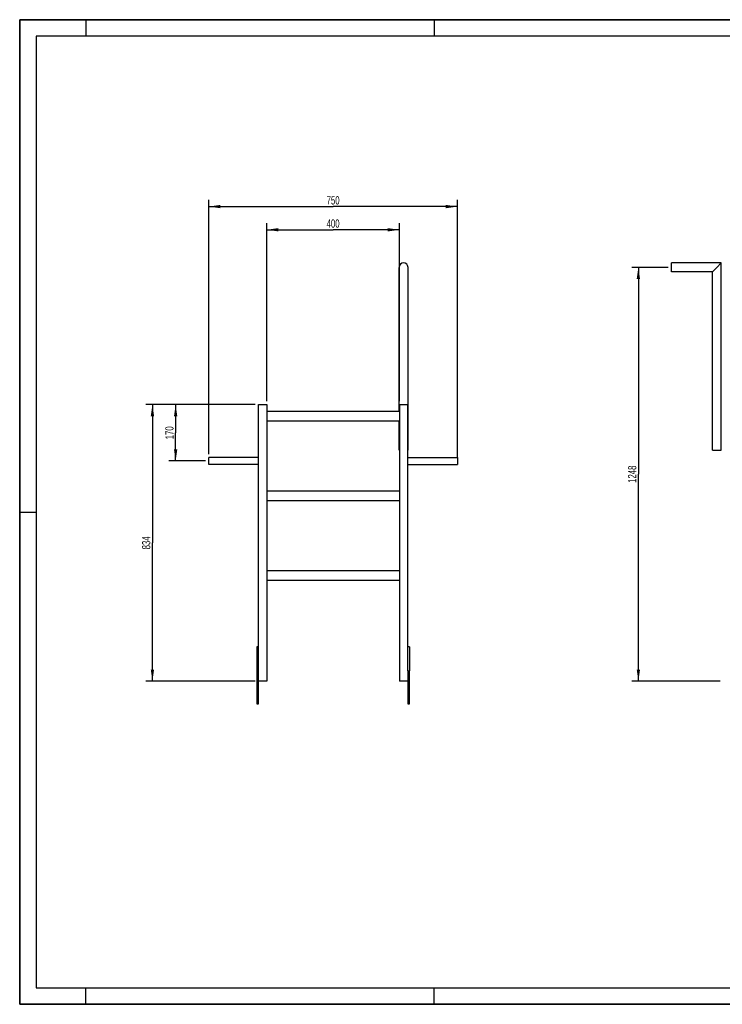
# Model space of a CAD drawing. Header units: millimetres. Extents: x 0 to 4200, y 0 to 2970.
# Tile 1 of 2: x 0 to 2120, y 0 to 2970. Entities that reach past the tile are written whole.
import ezdxf

# ---------------------------------------------------------------- set-up
doc = ezdxf.new("R2010")
doc.units = ezdxf.units.MM
doc.header["$LTSCALE"] = 231
doc.layers.get('0').update_dxf_attribs({"linetype": 'CONTINUOUS'})
doc.layers.add('005_AXIS', color=7, linetype='CONTINUOUS')
doc.layers.add('050_DIMENSIONING', color=7, linetype='CONTINUOUS')
doc.styles.get("Standard").update_dxf_attribs({"font": 'txt', "width": 0.7})
doc.dimstyles.new('DIMSTYLE_1', dxfattribs={"dimtxt": 25, "dimasz": 35, "dimexe": 2, "dimexo": 1, "dimtad": 1, "dimdec": 1, "dimtxsty": 'Standard', "dimblk": '_FILLED', "dimblk1": '_FILLED', "dimblk2": '_FILLED', "dimcen": 0.09, "dimazin": 2, "dimtp": 0.5, "dimtm": 0.5, "dimtfac": 1, "dimtdec": 1, "dimtofl": 0, "dimtmove": 0, "dimatfit": 3, "dimldrblk": '_FILLED', "dimfxl": 1, "dimtolj": 1, "dimarcsym": 0})
doc.dimstyles.new('DIMSTYLE_2', dxfattribs={"dimtxt": 25, "dimasz": 35, "dimexe": 2, "dimexo": 1, "dimtad": 1, "dimdec": 1, "dimtxsty": 'Standard', "dimblk": '_FILLED', "dimblk1": '_FILLED', "dimblk2": '_FILLED', "dimcen": 0.09, "dimazin": 2, "dimtp": 0.8, "dimtm": 0.8, "dimtfac": 1, "dimtdec": 1, "dimtofl": 0, "dimtmove": 0, "dimatfit": 3, "dimldrblk": '_FILLED', "dimfxl": 1, "dimtolj": 1, "dimarcsym": 0})
doc.dimstyles.new('DIMSTYLE_3', dxfattribs={"dimtxt": 25, "dimasz": 35, "dimexe": 2, "dimexo": 1, "dimtad": 1, "dimdec": 1, "dimtxsty": 'Standard', "dimblk": '_FILLED', "dimblk1": '_FILLED', "dimblk2": '_FILLED', "dimcen": 0.09, "dimazin": 2, "dimtp": 1.2, "dimtm": 1.2, "dimtfac": 1, "dimtdec": 1, "dimtofl": 0, "dimtmove": 0, "dimatfit": 3, "dimldrblk": '_FILLED', "dimfxl": 1, "dimtolj": 1, "dimarcsym": 0})
doc.dimstyles.new('DIMSTYLE_4', dxfattribs={"dimtxt": 25, "dimasz": 35, "dimexe": 2, "dimexo": 1, "dimtad": 1, "dimtxsty": 'Standard', "dimblk": '_FILLED', "dimblk1": '_FILLED', "dimblk2": '_FILLED', "dimcen": 0.09, "dimazin": 2, "dimtp": 0.5, "dimtm": 0.5, "dimtfac": 1, "dimtofl": 0, "dimtmove": 0, "dimatfit": 3, "dimldrblk": '_FILLED', "dimfxl": 1, "dimtolj": 1, "dimarcsym": 0})
doc.dimstyles.new('DIMSTYLE_5', dxfattribs={"dimtxt": 25, "dimasz": 35, "dimexe": 2, "dimexo": 1, "dimtad": 1, "dimtxsty": 'Standard', "dimblk": '_FILLED', "dimblk1": '_FILLED', "dimblk2": '_FILLED', "dimcen": 0.09, "dimazin": 2, "dimtp": 0.8, "dimtm": 0.8, "dimtfac": 1, "dimtofl": 0, "dimtmove": 0, "dimatfit": 3, "dimldrblk": '_FILLED', "dimfxl": 1, "dimtolj": 1, "dimarcsym": 0})

# ---------------------------------------------------------------- blocks, each defined once
blk = doc.blocks.new('_FILLED')
at = {"color": 0, "linetype": 'ByBlock'}
blk.add_solid([(0, 0), (-1, 0.143), (-1, -0.143)], dxfattribs=at)
blk = doc.blocks.new('*D1')
at = {"layer": '050_DIMENSIONING', "color": 2, "linetype": 'Continuous', "transparency": 16777216}
for p, q in [((745.4, 1818.9), (745.4, 2356.3)), ((1145.4, 1818.9), (1145.4, 2356.3)), ((745.4, 2336.3), (945.4, 2336.3)), ((1145.4, 2336.3), (945.4, 2336.3))]:
    blk.add_line(p, q, dxfattribs=at)
at = {"layer": '050_DIMENSIONING', "color": 2, "linetype": 'Continuous', "transparency": 16777216, "xscale": 35, "yscale": 35, "zscale": 35, "rotation": 180}
blk.add_blockref('_FILLED', (745.4, 2336.3), dxfattribs=at)
at = {"layer": '050_DIMENSIONING', "color": 2, "linetype": 'Continuous', "transparency": 16777216, "xscale": 35, "yscale": 35, "zscale": 35}
blk.add_blockref('_FILLED', (1145.4, 2336.3), dxfattribs=at)
at = {"layer": '050_DIMENSIONING', "color": 2, "linetype": 'Continuous', "transparency": 16777216, "insert": (945.4, 2367.6), "char_height": 25, "width": 88.393, "attachment_point": 2, "line_spacing_factor": 0.9}
blk.add_mtext('400', dxfattribs=at)
blk = doc.blocks.new('*D2')
at = {"layer": '050_DIMENSIONING', "color": 2, "linetype": 'Continuous', "transparency": 16777216}
for p, q in [((570.4, 1659.5), (570.4, 2426.3)), ((570.4, 2406.3), (945.4, 2406.3)), ((1320.4, 2406.3), (945.4, 2406.3)), ((1320.4, 1648.9), (1320.4, 2426.3))]:
    blk.add_line(p, q, dxfattribs=at)
at = {"layer": '050_DIMENSIONING', "color": 2, "linetype": 'Continuous', "transparency": 16777216, "xscale": 35, "yscale": 35, "zscale": 35, "rotation": 180}
blk.add_blockref('_FILLED', (570.4, 2406.3), dxfattribs=at)
at = {"layer": '050_DIMENSIONING', "color": 2, "linetype": 'Continuous', "transparency": 16777216, "xscale": 35, "yscale": 35, "zscale": 35}
blk.add_blockref('_FILLED', (1320.4, 2406.3), dxfattribs=at)
at = {"layer": '050_DIMENSIONING', "color": 2, "linetype": 'Continuous', "transparency": 16777216, "insert": (945.4, 2437.6), "char_height": 25, "width": 85.714, "attachment_point": 2, "line_spacing_factor": 0.9}
blk.add_mtext('750', dxfattribs=at)
blk = doc.blocks.new('*D3')
at = {"layer": '050_DIMENSIONING', "color": 2, "linetype": 'Continuous', "transparency": 16777216}
for p, q in [((1956.3, 2222.9), (1846.3, 2222.9)), ((1866.3, 2222.9), (1866.3, 1598.9)), ((1866.3, 974.9), (1866.3, 1598.9)), ((2112.7, 974.9), (1846.3, 974.9))]:
    blk.add_line(p, q, dxfattribs=at)
at = {"layer": '050_DIMENSIONING', "color": 2, "linetype": 'Continuous', "transparency": 16777216, "xscale": 35, "yscale": 35, "zscale": 35}
for p, rotation in [((1866.3, 2222.9), 90), ((1866.3, 974.9), 270)]:
    blk.add_blockref('_FILLED', p, dxfattribs=dict(at, rotation=rotation))
at = {"layer": '050_DIMENSIONING', "color": 2, "linetype": 'Continuous', "transparency": 16777216, "insert": (1835.1, 1598.9), "char_height": 25, "width": 109.821, "attachment_point": 2, "rotation": 90, "line_spacing_factor": 0.9}
blk.add_mtext('1248', dxfattribs=at)
blk = doc.blocks.new('*D4')
at = {"layer": '050_DIMENSIONING', "color": 2, "linetype": 'Continuous', "transparency": 16777216}
for p, q in [((710.4, 1808.9), (450.4, 1808.9)), ((470.4, 1808.9), (470.4, 1723.9)), ((470.4, 1638.9), (470.4, 1723.9)), ((560.4, 1638.9), (450.4, 1638.9))]:
    blk.add_line(p, q, dxfattribs=at)
at = {"layer": '050_DIMENSIONING', "color": 2, "linetype": 'Continuous', "transparency": 16777216, "xscale": 35, "yscale": 35, "zscale": 35}
for p, rotation in [((470.4, 1808.9), 90), ((470.4, 1638.9), 270)]:
    blk.add_blockref('_FILLED', p, dxfattribs=dict(at, rotation=rotation))
at = {"layer": '050_DIMENSIONING', "color": 2, "linetype": 'Continuous', "transparency": 16777216, "insert": (439.2, 1723.9), "char_height": 25, "width": 80.357, "attachment_point": 2, "rotation": 90, "line_spacing_factor": 0.9}
blk.add_mtext('170', dxfattribs=at)
blk = doc.blocks.new('*D5')
at = {"layer": '050_DIMENSIONING', "color": 2, "linetype": 'Continuous', "transparency": 16777216}
for p, q in [((710.4, 1808.9), (380.4, 1808.9)), ((400.4, 1808.9), (400.4, 1391.9)), ((400.4, 974.9), (400.4, 1391.9)), ((710.4, 974.9), (380.4, 974.9))]:
    blk.add_line(p, q, dxfattribs=at)
at = {"layer": '050_DIMENSIONING', "color": 2, "linetype": 'Continuous', "transparency": 16777216, "xscale": 35, "yscale": 35, "zscale": 35}
for p, rotation in [((400.4, 1808.9), 90), ((400.4, 974.9), 270)]:
    blk.add_blockref('_FILLED', p, dxfattribs=dict(at, rotation=rotation))
at = {"layer": '050_DIMENSIONING', "color": 2, "linetype": 'Continuous', "transparency": 16777216, "insert": (369.2, 1391.9), "char_height": 25, "width": 85.714, "attachment_point": 2, "rotation": 90, "line_spacing_factor": 0.9}
blk.add_mtext('834', dxfattribs=at)

msp = doc.modelspace()

# ---------------------------------------------------------------- linework, layer by layer
at = {"color": 7, "linetype": 'Continuous'}
for p, q in [((0, 2970), (4200, 2970)), ((0, 0), (0, 2970)), ((1966.306, 2234.301), (1966.306, 2236.301)), ((2116.356, 2236.301), (1966.306, 2236.301)), ((1966.306, 2234.287), (1966.306, 2234.301)), ((1966.306, 2222.851), (1966.306, 2234.287)), ((2102.906, 2222.851), (2116.356, 2236.301)), ((2116.356, 1671.351), (2116.356, 2236.301)), ((1144.477, 1788.851), (1144.477, 2222.851)), ((1171.377, 1671.351), (1171.377, 2222.851)), ((1966.306, 2211.416), (1966.306, 2222.851)), ((1966.306, 2211.401), (1966.306, 2211.416)), ((1966.306, 2209.401), (1966.306, 2211.401)), ((2089.456, 2209.401), (1966.306, 2209.401)), ((2089.456, 2209.401), (2102.906, 2222.851)), ((2089.456, 1671.351), (2089.456, 2209.401)), ((720.427, 1808.851), (745.427, 1808.851)), ((720.427, 1005.851), (720.427, 1808.851)), ((745.427, 1808.851), (745.427, 974.851)), ((745.427, 1788.851), (1145.427, 1788.851)), ((1145.427, 1808.851), (1170.427, 1808.851)), ((1145.427, 1808.851), (1145.427, 974.851)), ((1170.427, 1005.851), (1170.427, 1808.851)), ((1145.427, 1758.851), (745.427, 1758.851)), ((1144.477, 1671.351), (1144.477, 1758.851)), ((1144.477, 1671.351), (1145.427, 1671.351)), ((1170.427, 1671.351), (1171.377, 1671.351)), ((2089.456, 1671.351), (2091.456, 1671.351)), ((2091.456, 1671.351), (2091.47, 1671.351)), ((2091.47, 1671.351), (2102.906, 1671.351)), ((2102.906, 1671.351), (2114.341, 1671.351)), ((2114.341, 1671.351), (2114.356, 1671.351)), ((2114.356, 1671.351), (2116.356, 1671.351)), ((745.427, 1548.851), (1145.427, 1548.851)), ((1145.427, 1518.851), (745.427, 1518.851)), ((745.427, 1308.851), (1145.427, 1308.851)), ((1145.427, 1278.851), (745.427, 1278.851)), ((720.427, 1077.851), (715.427, 1077.851)), ((715.427, 1077.851), (715.427, 1005.851)), ((1175.427, 1077.851), (1170.427, 1077.851)), ((1175.427, 1077.851), (1175.427, 1005.851)), ((715.427, 1005.851), (720.427, 1005.851)), ((715.427, 1005.851), (715.427, 905.851)), ((720.427, 905.851), (720.427, 1005.851)), ((1170.427, 1005.851), (1175.427, 1005.851)), ((1170.427, 1005.851), (1170.427, 905.851)), ((1175.427, 905.851), (1175.427, 1005.851)), ((745.427, 974.851), (720.427, 974.851)), ((1170.427, 974.851), (1145.427, 974.851)), ((0, 0), (4200, 0))]:
    msp.add_line(p, q, dxfattribs=at)
at = {"color": 3, "linetype": 'Continuous'}
for p, q in [((0, 2970), (0, 0)), ((4200, 2970), (0, 2970)), ((200, 2970), (200, 2920)), ((1250, 2970), (1250, 2920)), ((0, 1485), (50, 1485)), ((200, 0), (200, 50)), ((1250, 0), (1250, 50)), ((4200, 0), (0, 0))]:
    msp.add_line(p, q, dxfattribs=at)
at = {"color": 5, "linetype": 'Continuous'}
for p, q in [((50, 2920), (50, 50)), ((4150, 2920), (50, 2920)), ((50, 50), (4150, 50))]:
    msp.add_line(p, q, dxfattribs=at)
at = {"color": 7, "linetype": 'Continuous'}
for start, end in [(90, 180), (0, 90)]:
    msp.add_arc((1157.927, 2222.851), 13.45, start, end, dxfattribs=at)
at = {"layer": '005_AXIS', "color": 7, "linetype": 'Continuous'}
for p, q in [((570.427, 1638.851), (570.427, 1649.501)), ((720.427, 1649.501), (570.427, 1649.501)), ((570.427, 1628.201), (570.427, 1638.851)), ((1170.427, 1649.501), (1320.427, 1649.501)), ((1320.427, 1649.501), (1320.427, 1638.851)), ((1320.427, 1638.851), (1320.427, 1628.201)), ((720.427, 1628.201), (570.427, 1628.201)), ((1170.427, 1628.201), (1320.427, 1628.201)), ((715.427, 905.851), (720.427, 905.851)), ((1170.427, 905.851), (1175.427, 905.851))]:
    msp.add_line(p, q, dxfattribs=at)

# ---------------------------------------------------------------- dimensions: what is measured, and where the dimension line sits
at = {"layer": '050_DIMENSIONING', "color": 2, "linetype": 'Continuous'}
for base, p1, p2, dimstyle, picture, middle in [((1320.427, 2406.301), (570.427, 1658.501), (1320.427, 1647.851), 'DIMSTYLE_2', '*D2', (941.856, 2406.301)), ((1145.427, 2336.301), (745.427, 1817.851), (1145.427, 1817.851), 'DIMSTYLE_1', '*D1', (941.856, 2336.301))]:
    dim = msp.add_linear_dim(base=base, p1=p1, p2=p2, dimstyle=dimstyle, dxfattribs=at)
    dim.commit()
    dim.dimension.update_dxf_attribs({"geometry": picture, "text_midpoint": middle, "dimtype": 160})
for base, p1, p2, dimstyle, picture, middle in [((1866.306, 974.851), (1957.306, 2222.851), (2113.656, 974.851), 'DIMSTYLE_3', '*D3', (1866.306, 1595.28)), ((400.427, 974.851), (711.427, 1808.851), (711.427, 974.851), 'DIMSTYLE_5', '*D5', (400.427, 1388.28)), ((470.427, 1638.851), (711.427, 1808.851), (561.427, 1638.851), 'DIMSTYLE_4', '*D4', (470.427, 1720.28))]:
    dim = msp.add_linear_dim(base=base, p1=p1, p2=p2, angle=270, dimstyle=dimstyle, dxfattribs=at)
    dim.commit()
    dim.dimension.update_dxf_attribs({"geometry": picture, "text_midpoint": middle, "dimtype": 160})

doc.saveas('drawing.dxf')
